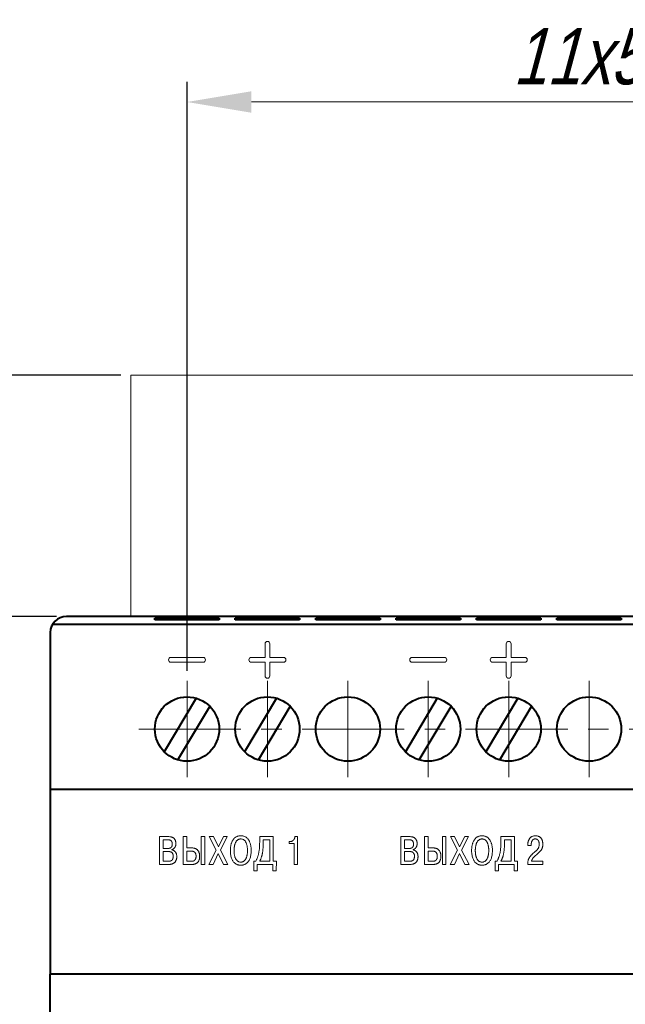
# Model space of a CAD drawing. Header units: millimetres. Extents: x 2146 to 2591, y 1129 to 1436.
# Tile 7 of 10: x 2211 to 2249, y 1342 to 1403. Entities that reach past the tile are written whole.
import ezdxf
from ezdxf.lldxf.tags import DXFTag

# ---------------------------------------------------------------- set-up
doc = ezdxf.new("R2010")
doc.units = ezdxf.units.MM
doc.linetypes.add('ACAD_ISO05W100', pattern=[33, 24, -3, 0, -3, 0, -3])
doc.linetypes.add('CENTER', pattern=[10.16, 6.35, -1.27, 1.27, -1.27])
for name, color, linetype, lineweight in [('help', 4, 'New Line1', 15), ('main', 5, 'Continuous', 40), ('size', 7, 'Continuous', 13), ('text', 7, 'Continuous', 18), ('ОСЕВЫЕ', 1, 'CENTER', 15)]:
    doc.layers.add(name, color=color, linetype=linetype, lineweight=lineweight)
doc.styles.add('K5_TEXTSTYLE', font='win_eskd.shx', dxfattribs={"width": 0.8, "oblique": 15, "height": 3.5})
tags = doc.linetypes.add('New Line1', pattern=[0.8, 0.5, -0.3]).pattern_tags.tags
tags[6:7] = [DXFTag(74, 4), DXFTag(75, 0), DXFTag(340, '0'), DXFTag(46, 1.0), DXFTag(50, 0.0), DXFTag(44, 0.0), DXFTag(45, 0.0)]
tags[4:5] = [DXFTag(74, 4), DXFTag(75, 0), DXFTag(340, '0'), DXFTag(46, 1.0), DXFTag(50, 0.0), DXFTag(44, 0.0), DXFTag(45, 0.0)]
doc.dimstyles.new('ISO-25', dxfattribs={"dimtxt": 3.5, "dimasz": 4, "dimexe": 1.25, "dimexo": 0.625, "dimgap": 1, "dimtad": 1, "dimdec": 1, "dimrnd": 0.5, "dimtxsty": 'K5_TEXTSTYLE', "dimcen": 0, "dimclrd": 256, "dimclrt": 256, "dimadec": 0, "dimazin": 2, "dimtfac": 1, "dimtdec": 1, "dimtmove": 0, "dimatfit": 1, "dimfxl": 1, "dimlwd": -1, "dimarcsym": 2})

# ---------------------------------------------------------------- blocks, each defined once
blk = doc.blocks.new('*D8')
at = {"layer": 'Defpoints', "color": 0}
for p in [(2214.158, 1365.702), (2191.158, 1275.702), (2214.158, 1275.702)]:
    blk.add_point(p, dxfattribs=at)
at = {"layer": 'size', "color": 0, "lineweight": -2}
for p, q in [((2213.533, 1365.702), (2189.908, 1365.702)), ((2213.533, 1275.702), (2189.908, 1275.702))]:
    blk.add_line(p, q, dxfattribs=at)
at = {"layer": 'size'}
blk.add_line((2191.158, 1361.702), (2191.158, 1279.702), dxfattribs=at)
for points in [[(2191.825, 1361.702), (2190.491, 1361.702), (2191.158, 1365.702)], [(2190.491, 1279.702), (2191.825, 1279.702), (2191.158, 1275.702)]]:
    blk.add_solid(points, dxfattribs=at)
at = {"layer": 'size', "linetype": 'ACAD_ISO05W100', "insert": (2188.307, 1320.702), "char_height": 3.5, "attachment_point": 5, "rotation": 90, "style": 'K5_TEXTSTYLE'}
blk.add_mtext('90', dxfattribs=at)
blk = doc.blocks.new('*D9')
at = {"layer": 'Defpoints', "color": 0}
for p in [(2191.158, 1380.702), (2218.158, 1380.702), (2214.158, 1365.702)]:
    blk.add_point(p, dxfattribs=at)
at = {"layer": 'size', "color": 0, "lineweight": -2}
for p, q in [((2217.533, 1380.702), (2189.908, 1380.702)), ((2213.533, 1365.702), (2189.908, 1365.702))]:
    blk.add_line(p, q, dxfattribs=at)
at = {"layer": 'size'}
blk.add_line((2191.158, 1369.702), (2191.158, 1376.702), dxfattribs=at)
for points in [[(2191.825, 1376.702), (2190.491, 1376.702), (2191.158, 1380.702)], [(2190.491, 1369.702), (2191.825, 1369.702), (2191.158, 1365.702)]]:
    blk.add_solid(points, dxfattribs=at)
at = {"layer": 'size', "linetype": 'ACAD_ISO05W100', "insert": (2188.335, 1373.202), "char_height": 3.5, "attachment_point": 5, "rotation": 90, "style": 'K5_TEXTSTYLE'}
blk.add_mtext('10...15', dxfattribs=at)
blk = doc.blocks.new('*D16')
at = {"layer": 'Defpoints', "color": 0}
for p in [(2221.658, 1397.702), (2221.658, 1361.702), (2276.658, 1361.702)]:
    blk.add_point(p, dxfattribs=at)
at = {"layer": 'size', "color": 0, "lineweight": -2}
for p, q in [((2221.658, 1362.327), (2221.658, 1398.952)), ((2276.658, 1362.327), (2276.658, 1398.952))]:
    blk.add_line(p, q, dxfattribs=at)
at = {"layer": 'size'}
blk.add_line((2272.658, 1397.702), (2225.658, 1397.702), dxfattribs=at)
for points in [[(2225.658, 1398.368), (2225.658, 1397.035), (2221.658, 1397.702)], [(2272.658, 1397.035), (2272.658, 1398.368), (2276.658, 1397.702)]]:
    blk.add_solid(points, dxfattribs=at)
at = {"layer": 'size', "linetype": 'ACAD_ISO05W100', "insert": (2249.158, 1400.524), "char_height": 3.5, "attachment_point": 5, "style": 'K5_TEXTSTYLE'}
blk.add_mtext('11х5=55', dxfattribs=at)
blk = doc.blocks.new('*D59')
at = {"layer": 'Defpoints', "color": 0}
for p in [(2203.158, 1365.702), (2214.158, 1365.702), (2219.558, 1329.702)]:
    blk.add_point(p, dxfattribs=at)
at = {"layer": 'size', "color": 0, "lineweight": -2}
for p, q in [((2213.533, 1365.702), (2201.908, 1365.702)), ((2218.933, 1329.702), (2201.908, 1329.702))]:
    blk.add_line(p, q, dxfattribs=at)
at = {"layer": 'size'}
blk.add_line((2203.158, 1333.702), (2203.158, 1361.702), dxfattribs=at)
for points in [[(2203.825, 1361.702), (2202.491, 1361.702), (2203.158, 1365.702)], [(2202.491, 1333.702), (2203.825, 1333.702), (2203.158, 1329.702)]]:
    blk.add_solid(points, dxfattribs=at)
at = {"layer": 'size', "linetype": 'ACAD_ISO05W100', "insert": (2200.234, 1347.702), "char_height": 3.5, "attachment_point": 5, "rotation": 90, "style": 'K5_TEXTSTYLE'}
blk.add_mtext('36', dxfattribs=at)

msp = doc.modelspace()

# ---------------------------------------------------------------- linework, layer by layer
at = {"layer": 'help', "ltscale": 5}
for p, q in [((2218.158, 1365.702), (2218.158, 1380.702)), ((2218.158, 1380.702), (2280.158, 1380.702))]:
    msp.add_line(p, q, dxfattribs=at)
at = {"layer": 'main'}
for p, q in [((2284.158, 1365.702), (2214.158, 1365.702)), ((2285.024, 1365.202), (2213.292, 1365.202)), ((2219.658, 1365.487), (2219.658, 1365.607)), ((2219.658, 1365.607), (2223.658, 1365.607)), ((2223.658, 1365.487), (2219.658, 1365.487)), ((2223.658, 1365.607), (2223.658, 1365.487)), ((2224.658, 1365.487), (2224.658, 1365.607)), ((2224.658, 1365.607), (2228.658, 1365.607)), ((2228.658, 1365.487), (2224.658, 1365.487)), ((2228.658, 1365.607), (2228.658, 1365.487)), ((2229.658, 1365.487), (2229.658, 1365.607)), ((2229.658, 1365.607), (2233.658, 1365.607)), ((2233.658, 1365.487), (2229.658, 1365.487)), ((2233.658, 1365.607), (2233.658, 1365.487)), ((2234.658, 1365.487), (2234.658, 1365.607)), ((2234.658, 1365.607), (2238.658, 1365.607)), ((2238.658, 1365.487), (2234.658, 1365.487)), ((2238.658, 1365.607), (2238.658, 1365.487)), ((2239.658, 1365.487), (2239.658, 1365.607)), ((2239.658, 1365.607), (2243.658, 1365.607)), ((2243.658, 1365.487), (2239.658, 1365.487)), ((2243.658, 1365.607), (2243.658, 1365.487)), ((2244.658, 1365.487), (2244.658, 1365.607)), ((2244.658, 1365.607), (2248.658, 1365.607)), ((2248.658, 1365.487), (2244.658, 1365.487)), ((2248.658, 1365.607), (2248.658, 1365.487)), ((2213.158, 1364.702), (2213.158, 1354.952)), ((2222.219, 1360.622), (2220.238, 1357.293)), ((2227.219, 1360.622), (2225.238, 1357.293)), ((2237.219, 1360.622), (2235.238, 1357.293)), ((2242.219, 1360.622), (2240.238, 1357.293)), ((2221.097, 1356.782), (2223.078, 1360.11)), ((2226.097, 1356.782), (2228.078, 1360.11)), ((2236.097, 1356.782), (2238.078, 1360.11)), ((2241.097, 1356.782), (2243.078, 1360.11)), ((2285.158, 1354.952), (2213.158, 1354.952)), ((2213.158, 1354.952), (2213.158, 1354.452)), ((2213.158, 1354.452), (2213.158, 1343.452)), ((2213.158, 1297.952), (2213.158, 1343.452)), ((2285.158, 1343.452), (2213.158, 1343.452))]:
    msp.add_line(p, q, dxfattribs=at)
for centre in [(2221.658, 1358.702), (2226.658, 1358.702), (2231.658, 1358.702), (2236.658, 1358.702), (2241.658, 1358.702), (2246.658, 1358.702)]:
    msp.add_circle(centre, 2, dxfattribs=at)
msp.add_arc((2214.158, 1364.702), 1, 90, 180, dxfattribs=at)
at = {"layer": 'text'}
for p, q in [((2226.508, 1364.007), (2226.508, 1363.157)), ((2226.808, 1363.157), (2226.808, 1364.007)), ((2241.508, 1364.007), (2241.508, 1363.157)), ((2241.808, 1363.157), (2241.808, 1364.007)), ((2222.658, 1363.157), (2220.658, 1363.157)), ((2220.658, 1362.857), (2222.658, 1362.857)), ((2226.508, 1363.157), (2225.658, 1363.157)), ((2225.658, 1362.857), (2226.508, 1362.857)), ((2226.508, 1362.857), (2226.508, 1362.007)), ((2227.658, 1363.157), (2226.808, 1363.157)), ((2226.808, 1362.857), (2227.658, 1362.857)), ((2226.808, 1362.007), (2226.808, 1362.857)), ((2237.658, 1363.157), (2235.658, 1363.157)), ((2235.658, 1362.857), (2237.658, 1362.857)), ((2241.508, 1363.157), (2240.658, 1363.157)), ((2240.658, 1362.857), (2241.508, 1362.857)), ((2241.508, 1362.857), (2241.508, 1362.007)), ((2242.658, 1363.157), (2241.808, 1363.157)), ((2241.808, 1362.857), (2242.658, 1362.857)), ((2241.808, 1362.007), (2241.808, 1362.857))]:
    msp.add_line(p, q, dxfattribs=at)
at = {"layer": 'text', "linetype": 'Continuous', "lineweight": 15}
for p, q in [((2220.526, 1352.011), (2219.953, 1352.011)), ((2219.953, 1352.011), (2219.953, 1350.282)), ((2220.173, 1351.815), (2220.173, 1351.277)), ((2220.487, 1351.815), (2220.173, 1351.815)), ((2220.581, 1352.008), (2220.526, 1352.011)), ((2221.642, 1352.011), (2221.422, 1352.011)), ((2221.422, 1352.011), (2221.422, 1350.282)), ((2221.642, 1351.307), (2221.642, 1352.011)), ((2222.756, 1352.011), (2222.536, 1352.011)), ((2222.536, 1352.011), (2222.536, 1350.282)), ((2222.756, 1350.282), (2222.756, 1352.011)), ((2223.037, 1352.011), (2223.474, 1351.166)), ((2223.296, 1352.011), (2223.037, 1352.011)), ((2223.608, 1351.371), (2223.296, 1352.011)), ((2223.924, 1352.011), (2223.608, 1351.371)), ((2223.731, 1351.171), (2224.163, 1352.011)), ((2224.163, 1352.011), (2223.924, 1352.011)), ((2227.022, 1352.011), (2226.175, 1352.011)), ((2226.175, 1352.011), (2226.175, 1351.655)), ((2226.395, 1351.601), (2226.394, 1351.493)), ((2226.395, 1351.815), (2226.395, 1351.601)), ((2226.802, 1351.815), (2226.395, 1351.815)), ((2226.802, 1350.477), (2226.802, 1351.815)), ((2227.022, 1350.477), (2227.022, 1352.011)), ((2228.077, 1351.702), (2228.015, 1351.702)), ((2228.015, 1351.702), (2228.015, 1351.581)), ((2228.015, 1351.581), (2228.316, 1351.581)), ((2228.106, 1351.703), (2228.077, 1351.702)), ((2228.316, 1351.581), (2228.316, 1350.282)), ((2228.536, 1352.011), (2228.368, 1352.011)), ((2228.536, 1350.282), (2228.536, 1352.011)), ((2235.526, 1352.011), (2234.953, 1352.011)), ((2234.953, 1352.011), (2234.953, 1350.282)), ((2235.173, 1351.815), (2235.173, 1351.277)), ((2235.487, 1351.815), (2235.173, 1351.815)), ((2235.581, 1352.008), (2235.526, 1352.011)), ((2236.642, 1352.011), (2236.422, 1352.011)), ((2236.422, 1352.011), (2236.422, 1350.282)), ((2236.642, 1351.307), (2236.642, 1352.011)), ((2237.756, 1352.011), (2237.536, 1352.011)), ((2237.536, 1352.011), (2237.536, 1350.282)), ((2237.756, 1350.282), (2237.756, 1352.011)), ((2238.037, 1352.011), (2238.474, 1351.166)), ((2238.296, 1352.011), (2238.037, 1352.011)), ((2238.608, 1351.371), (2238.296, 1352.011)), ((2238.924, 1352.011), (2238.608, 1351.371)), ((2238.731, 1351.171), (2239.163, 1352.011)), ((2239.163, 1352.011), (2238.924, 1352.011)), ((2242.022, 1352.011), (2241.175, 1352.011)), ((2241.175, 1352.011), (2241.175, 1351.655)), ((2241.395, 1351.601), (2241.394, 1351.493)), ((2241.802, 1351.815), (2241.395, 1351.815)), ((2241.395, 1351.815), (2241.395, 1351.601)), ((2241.802, 1350.477), (2241.802, 1351.815)), ((2242.022, 1350.477), (2242.022, 1352.011)), ((2220.173, 1351.277), (2220.479, 1351.277)), ((2220.173, 1351.082), (2220.173, 1350.477)), ((2220.492, 1351.082), (2220.173, 1351.082)), ((2220.479, 1351.277), (2220.513, 1351.278)), ((2220.709, 1351.191), (2220.709, 1351.203)), ((2220.733, 1351.186), (2220.709, 1351.191)), ((2221.976, 1351.307), (2221.642, 1351.307)), ((2221.642, 1351.112), (2221.642, 1350.477)), ((2221.931, 1351.112), (2221.642, 1351.112)), ((2222.029, 1351.304), (2221.976, 1351.307)), ((2223.474, 1351.166), (2223.015, 1350.282)), ((2223.279, 1350.282), (2223.605, 1350.961)), ((2223.605, 1350.961), (2223.929, 1350.282)), ((2224.193, 1350.282), (2223.731, 1351.171)), ((2224.355, 1351.237), (2224.353, 1351.146)), ((2224.583, 1351.146), (2224.584, 1351.093)), ((2235.173, 1351.277), (2235.479, 1351.277)), ((2235.492, 1351.082), (2235.173, 1351.082)), ((2235.173, 1351.082), (2235.173, 1350.477)), ((2235.479, 1351.277), (2235.513, 1351.278)), ((2235.709, 1351.191), (2235.709, 1351.203)), ((2235.733, 1351.186), (2235.709, 1351.191)), ((2236.976, 1351.307), (2236.642, 1351.307)), ((2236.642, 1351.112), (2236.642, 1350.477)), ((2236.931, 1351.112), (2236.642, 1351.112)), ((2237.029, 1351.304), (2236.976, 1351.307)), ((2238.474, 1351.166), (2238.015, 1350.282)), ((2238.279, 1350.282), (2238.605, 1350.961)), ((2238.605, 1350.961), (2238.929, 1350.282)), ((2239.193, 1350.282), (2238.731, 1351.171)), ((2239.355, 1351.237), (2239.353, 1351.146)), ((2239.583, 1351.146), (2239.583, 1351.093)), ((2242.848, 1351.551), (2242.847, 1351.512)), ((2242.847, 1351.512), (2242.847, 1351.46)), ((2242.847, 1351.46), (2243.062, 1351.46)), ((2243.062, 1351.46), (2243.062, 1351.534)), ((2220.173, 1350.477), (2220.492, 1350.477)), ((2220.492, 1350.477), (2220.517, 1350.477)), ((2221.642, 1350.477), (2221.948, 1350.477)), ((2221.948, 1350.477), (2221.963, 1350.477)), ((2225.931, 1350.477), (2225.807, 1350.477)), ((2225.807, 1350.477), (2225.822, 1349.891)), ((2225.959, 1350.531), (2225.931, 1350.477)), ((2226.175, 1350.477), (2226.802, 1350.477)), ((2227.212, 1350.477), (2227.022, 1350.477)), ((2227.197, 1349.891), (2227.212, 1350.477)), ((2235.173, 1350.477), (2235.492, 1350.477)), ((2235.492, 1350.477), (2235.517, 1350.477)), ((2236.642, 1350.477), (2236.948, 1350.477)), ((2236.948, 1350.477), (2236.963, 1350.477)), ((2240.931, 1350.477), (2240.807, 1350.477)), ((2240.807, 1350.477), (2240.822, 1349.891)), ((2240.959, 1350.531), (2240.931, 1350.477)), ((2241.175, 1350.477), (2241.802, 1350.477)), ((2242.212, 1350.477), (2242.022, 1350.477)), ((2242.197, 1349.891), (2242.212, 1350.477)), ((2242.843, 1350.341), (2242.842, 1350.282)), ((2243.773, 1350.477), (2243.079, 1350.477)), ((2243.773, 1350.282), (2243.773, 1350.477)), ((2219.953, 1350.282), (2220.507, 1350.282)), ((2221.422, 1350.282), (2221.976, 1350.282)), ((2222.536, 1350.282), (2222.756, 1350.282)), ((2223.015, 1350.282), (2223.279, 1350.282)), ((2223.929, 1350.282), (2224.193, 1350.282)), ((2225.822, 1349.891), (2226.02, 1349.891)), ((2226.02, 1349.891), (2226.02, 1350.282)), ((2226.02, 1350.282), (2227, 1350.282)), ((2227, 1350.282), (2227, 1349.891)), ((2227, 1349.891), (2227.197, 1349.891)), ((2228.316, 1350.282), (2228.536, 1350.282)), ((2234.953, 1350.282), (2235.507, 1350.282)), ((2236.422, 1350.282), (2236.976, 1350.282)), ((2237.536, 1350.282), (2237.756, 1350.282)), ((2238.015, 1350.282), (2238.279, 1350.282)), ((2238.929, 1350.282), (2239.193, 1350.282)), ((2240.822, 1349.891), (2241.02, 1349.891)), ((2241.02, 1349.891), (2241.02, 1350.282)), ((2241.02, 1350.282), (2242, 1350.282)), ((2242, 1350.282), (2242, 1349.891)), ((2242, 1349.891), (2242.197, 1349.891)), ((2242.842, 1350.282), (2243.773, 1350.282))]:
    msp.add_line(p, q, dxfattribs=at)
at = {"layer": 'text'}
for centre, start, end in [((2226.658, 1364.007), 0, 180), ((2241.658, 1364.007), 0, 180), ((2220.658, 1363.007), 90, 270), ((2222.658, 1363.007), 270, 90), ((2225.658, 1363.007), 90, 270), ((2227.658, 1363.007), 270, 90), ((2235.658, 1363.007), 90, 270), ((2237.658, 1363.007), 270, 90), ((2240.658, 1363.007), 90, 270), ((2242.658, 1363.007), 270, 90), ((2226.658, 1362.007), 180, 0), ((2241.658, 1362.007), 180, 0)]:
    msp.add_arc(centre, 0.15, start, end, dxfattribs=at)
at = {"layer": 'text', "linetype": 'Continuous', "lineweight": 15}
for points, knots in [([(2220.513, 1351.278), (2220.523, 1351.279), (2220.543, 1351.281), (2220.571, 1351.286), (2220.597, 1351.294), (2220.621, 1351.304), (2220.643, 1351.316), (2220.662, 1351.33), (2220.679, 1351.347), (2220.694, 1351.365), (2220.707, 1351.385), (2220.718, 1351.407), (2220.726, 1351.431), (2220.733, 1351.457), (2220.738, 1351.485), (2220.741, 1351.515), (2220.741, 1351.543), (2220.741, 1351.569), (2220.739, 1351.592), (2220.737, 1351.615), (2220.732, 1351.638), (2220.726, 1351.661), (2220.718, 1351.684), (2220.708, 1351.705), (2220.696, 1351.726), (2220.681, 1351.745), (2220.663, 1351.762), (2220.642, 1351.777), (2220.618, 1351.791), (2220.59, 1351.801), (2220.559, 1351.809), (2220.524, 1351.814), (2220.5, 1351.815), (2220.487, 1351.815)], [0, 0, 0, 0, 0.0307883, 0.059716, 0.0866693, 0.11237, 0.1369049, 0.160748, 0.1842277, 0.2076585, 0.2314881, 0.2560858, 0.2816743, 0.3084269, 0.33672, 0.3665517, 0.3981645, 0.4206681, 0.4437169, 0.4670853, 0.4907971, 0.5143733, 0.5381591, 0.5617802, 0.5857053, 0.6096939, 0.6344442, 0.6601848, 0.6875363, 0.7166356, 0.7485796, 0.783638, 0.8224797, 0.8224797, 0.8224797, 0.8224797]), ([(2220.709, 1351.203), (2220.719, 1351.206), (2220.739, 1351.211), (2220.768, 1351.223), (2220.795, 1351.237), (2220.819, 1351.254), (2220.843, 1351.272), (2220.864, 1351.293), (2220.883, 1351.315), (2220.9, 1351.339), (2220.915, 1351.364), (2220.929, 1351.39), (2220.94, 1351.418), (2220.949, 1351.447), (2220.957, 1351.477), (2220.962, 1351.508), (2220.965, 1351.539), (2220.966, 1351.576), (2220.965, 1351.618), (2220.96, 1351.664), (2220.952, 1351.707), (2220.94, 1351.749), (2220.925, 1351.788), (2220.906, 1351.824), (2220.884, 1351.858), (2220.859, 1351.888), (2220.83, 1351.916), (2220.797, 1351.94), (2220.761, 1351.962), (2220.721, 1351.979), (2220.677, 1351.993), (2220.63, 1352.003), (2220.598, 1352.007), (2220.581, 1352.008)], [0, 0, 0, 0, 0.031608, 0.062324, 0.092472, 0.122121, 0.151591, 0.180799, 0.210074, 0.239461, 0.268909, 0.298783, 0.328868, 0.359292, 0.389997, 0.421134, 0.452498, 0.484414, 0.531937, 0.57791, 0.622078, 0.665031, 0.706536, 0.747235, 0.787258, 0.827231, 0.866914, 0.907634, 0.949311, 0.992738, 1.038088, 1.085966, 1.136845, 1.136845, 1.136845, 1.136845]), ([(2224.353, 1351.146), (2224.354, 1351.093), (2224.356, 1350.994), (2224.374, 1350.853), (2224.401, 1350.732), (2224.436, 1350.626), (2224.479, 1350.537), (2224.528, 1350.462), (2224.58, 1350.4), (2224.635, 1350.351), (2224.692, 1350.312), (2224.748, 1350.282), (2224.802, 1350.261), (2224.853, 1350.246), (2224.9, 1350.237), (2224.94, 1350.232), (2224.973, 1350.23), (2225, 1350.23), (2225.027, 1350.23), (2225.06, 1350.232), (2225.101, 1350.237), (2225.147, 1350.246), (2225.198, 1350.26), (2225.252, 1350.282), (2225.309, 1350.312), (2225.365, 1350.351), (2225.42, 1350.4), (2225.473, 1350.462), (2225.521, 1350.537), (2225.564, 1350.626), (2225.6, 1350.731), (2225.627, 1350.853), (2225.644, 1350.994), (2225.648, 1351.124), (2225.646, 1351.236), (2225.639, 1351.325), (2225.628, 1351.412), (2225.612, 1351.495), (2225.591, 1351.575), (2225.565, 1351.65), (2225.534, 1351.722), (2225.497, 1351.788), (2225.455, 1351.848), (2225.408, 1351.902), (2225.355, 1351.949), (2225.296, 1351.99), (2225.23, 1352.022), (2225.159, 1352.045), (2225.082, 1352.059), (2225, 1352.064), (2224.919, 1352.059), (2224.841, 1352.045), (2224.77, 1352.021), (2224.705, 1351.99), (2224.646, 1351.949), (2224.592, 1351.902), (2224.545, 1351.848), (2224.503, 1351.788), (2224.467, 1351.722), (2224.435, 1351.65), (2224.41, 1351.575), (2224.388, 1351.495), (2224.373, 1351.412), (2224.361, 1351.325), (2224.357, 1351.267), (2224.355, 1351.237)], [0, 0, 0, 0, 0.158821, 0.299005, 0.422971, 0.532895, 0.631382, 0.719695, 0.800122, 0.873701, 0.942076, 1.005282, 1.063777, 1.116825, 1.164423, 1.20533, 1.238596, 1.262798, 1.2873, 1.320566, 1.361572, 1.409072, 1.462409, 1.520717, 1.583924, 1.652134, 1.725862, 1.806289, 1.894602, 1.993002, 2.102991, 2.226913, 2.367097, 2.52591, 2.616635, 2.705794, 2.792831, 2.87779, 2.96021, 3.040189, 3.11761, 3.192904, 3.265889, 3.337526, 3.408297, 3.4793, 3.551169, 3.62561, 3.70365, 3.7869, 3.869851, 3.947891, 4.022142, 4.09419, 4.165028, 4.235799, 4.307435, 4.380593, 4.45579, 4.533251, 4.613197, 4.695669, 4.780608, 4.867658, 4.956818, 4.956818, 4.956818, 4.956818]), ([(2224.584, 1351.093), (2224.584, 1351.074), (2224.586, 1351.036), (2224.591, 1350.977), (2224.598, 1350.917), (2224.608, 1350.857), (2224.621, 1350.797), (2224.638, 1350.739), (2224.658, 1350.683), (2224.683, 1350.63), (2224.712, 1350.581), (2224.746, 1350.536), (2224.785, 1350.498), (2224.83, 1350.466), (2224.881, 1350.443), (2224.939, 1350.428), (2225, 1350.424), (2225.062, 1350.428), (2225.119, 1350.443), (2225.17, 1350.466), (2225.215, 1350.498), (2225.255, 1350.536), (2225.288, 1350.581), (2225.318, 1350.63), (2225.342, 1350.683), (2225.363, 1350.739), (2225.379, 1350.797), (2225.392, 1350.857), (2225.402, 1350.917), (2225.41, 1350.977), (2225.414, 1351.036), (2225.417, 1351.092), (2225.418, 1351.148), (2225.417, 1351.205), (2225.414, 1351.264), (2225.408, 1351.325), (2225.4, 1351.386), (2225.39, 1351.447), (2225.375, 1351.506), (2225.358, 1351.564), (2225.337, 1351.62), (2225.312, 1351.671), (2225.282, 1351.719), (2225.248, 1351.761), (2225.209, 1351.798), (2225.165, 1351.828), (2225.115, 1351.851), (2225.059, 1351.864), (2225, 1351.869), (2224.941, 1351.864), (2224.885, 1351.851), (2224.836, 1351.828), (2224.791, 1351.798), (2224.752, 1351.761), (2224.718, 1351.719), (2224.689, 1351.671), (2224.663, 1351.62), (2224.643, 1351.564), (2224.625, 1351.507), (2224.611, 1351.447), (2224.6, 1351.386), (2224.592, 1351.325), (2224.586, 1351.264), (2224.583, 1351.205), (2224.583, 1351.165), (2224.583, 1351.146)], [0, 0, 0, 0, 0.056465, 0.11546, 0.175803, 0.237059, 0.298396, 0.35926, 0.418954, 0.47756, 0.534515, 0.590042, 0.644354, 0.698727, 0.754161, 0.812517, 0.875416, 0.938614, 0.99697, 1.052495, 1.106704, 1.161088, 1.216554, 1.273508, 1.33203, 1.391827, 1.452664, 1.514023, 1.575245, 1.6356, 1.694588, 1.751052, 1.804457, 1.862064, 1.921944, 1.982984, 2.045015, 2.106784, 2.168367, 2.228883, 2.288086, 2.345421, 2.401167, 2.455281, 2.508488, 2.561213, 2.615098, 2.671415, 2.732213, 2.792712, 2.849029, 2.902823, 2.955714, 3.008774, 3.062889, 3.118634, 3.176102, 3.235233, 3.295778, 3.357338, 3.419143, 3.481161, 3.542209, 3.60209, 3.6597, 3.6597, 3.6597, 3.6597]), ([(2226.175, 1351.655), (2226.175, 1351.622), (2226.175, 1351.556), (2226.171, 1351.461), (2226.167, 1351.369), (2226.159, 1351.282), (2226.15, 1351.198), (2226.139, 1351.119), (2226.127, 1351.042), (2226.112, 1350.969), (2226.095, 1350.899), (2226.077, 1350.832), (2226.057, 1350.767), (2226.035, 1350.705), (2226.012, 1350.645), (2225.986, 1350.588), (2225.968, 1350.55), (2225.959, 1350.531)], [0, 0, 0, 0, 0.100204, 0.195754, 0.287291, 0.374688, 0.458572, 0.538929, 0.616213, 0.69058, 0.762499, 0.832049, 0.899579, 0.965239, 1.029547, 1.092642, 1.154815, 1.154815, 1.154815, 1.154815]), ([(2228.368, 1352.011), (2228.367, 1352), (2228.365, 1351.979), (2228.358, 1351.949), (2228.35, 1351.92), (2228.339, 1351.891), (2228.327, 1351.864), (2228.312, 1351.839), (2228.296, 1351.815), (2228.277, 1351.793), (2228.258, 1351.773), (2228.236, 1351.755), (2228.213, 1351.739), (2228.188, 1351.726), (2228.162, 1351.715), (2228.135, 1351.708), (2228.116, 1351.705), (2228.106, 1351.703)], [0, 0, 0, 0, 0.0314306, 0.0624765, 0.093053, 0.1231794, 0.1529325, 0.1823163, 0.2112765, 0.2398159, 0.2681016, 0.2960909, 0.3238823, 0.3517529, 0.379738, 0.4081032, 0.4369059, 0.4369059, 0.4369059, 0.4369059]), ([(2235.513, 1351.278), (2235.523, 1351.279), (2235.543, 1351.281), (2235.571, 1351.286), (2235.597, 1351.294), (2235.621, 1351.304), (2235.643, 1351.316), (2235.662, 1351.33), (2235.679, 1351.347), (2235.694, 1351.365), (2235.707, 1351.385), (2235.718, 1351.407), (2235.726, 1351.431), (2235.733, 1351.457), (2235.738, 1351.485), (2235.741, 1351.515), (2235.741, 1351.543), (2235.741, 1351.569), (2235.739, 1351.592), (2235.737, 1351.615), (2235.732, 1351.638), (2235.726, 1351.661), (2235.718, 1351.684), (2235.708, 1351.705), (2235.696, 1351.726), (2235.681, 1351.745), (2235.663, 1351.762), (2235.642, 1351.777), (2235.618, 1351.791), (2235.59, 1351.801), (2235.559, 1351.809), (2235.524, 1351.814), (2235.5, 1351.815), (2235.487, 1351.815)], [0, 0, 0, 0, 0.0307883, 0.059716, 0.0866693, 0.11237, 0.1369049, 0.160748, 0.1842277, 0.2076585, 0.2314881, 0.2560858, 0.2816743, 0.3084269, 0.33672, 0.3665517, 0.3981645, 0.4206681, 0.4437169, 0.4670853, 0.4907971, 0.5143733, 0.5381591, 0.5617802, 0.5857053, 0.6096939, 0.6344442, 0.6601848, 0.6875363, 0.7166356, 0.7485796, 0.783638, 0.8224797, 0.8224797, 0.8224797, 0.8224797]), ([(2235.709, 1351.203), (2235.719, 1351.206), (2235.739, 1351.211), (2235.768, 1351.223), (2235.795, 1351.237), (2235.819, 1351.254), (2235.843, 1351.272), (2235.864, 1351.293), (2235.883, 1351.315), (2235.9, 1351.339), (2235.915, 1351.364), (2235.929, 1351.39), (2235.94, 1351.418), (2235.949, 1351.447), (2235.957, 1351.477), (2235.962, 1351.508), (2235.965, 1351.539), (2235.966, 1351.576), (2235.965, 1351.618), (2235.96, 1351.664), (2235.952, 1351.707), (2235.94, 1351.749), (2235.925, 1351.788), (2235.906, 1351.824), (2235.884, 1351.858), (2235.859, 1351.888), (2235.83, 1351.916), (2235.797, 1351.94), (2235.761, 1351.962), (2235.721, 1351.979), (2235.677, 1351.993), (2235.63, 1352.003), (2235.598, 1352.007), (2235.581, 1352.008)], [0, 0, 0, 0, 0.031608, 0.062324, 0.092472, 0.122121, 0.151591, 0.180799, 0.210074, 0.239461, 0.268909, 0.298783, 0.328868, 0.359292, 0.389997, 0.421134, 0.452498, 0.484414, 0.531937, 0.57791, 0.622078, 0.665031, 0.706536, 0.747235, 0.787258, 0.827231, 0.866914, 0.907634, 0.949311, 0.992738, 1.038088, 1.085966, 1.136845, 1.136845, 1.136845, 1.136845]), ([(2239.353, 1351.146), (2239.354, 1351.093), (2239.356, 1350.994), (2239.374, 1350.853), (2239.401, 1350.732), (2239.436, 1350.626), (2239.479, 1350.537), (2239.527, 1350.462), (2239.58, 1350.4), (2239.635, 1350.351), (2239.691, 1350.312), (2239.748, 1350.282), (2239.802, 1350.26), (2239.853, 1350.246), (2239.899, 1350.237), (2239.94, 1350.232), (2239.973, 1350.23), (2240, 1350.23), (2240.027, 1350.23), (2240.06, 1350.232), (2240.1, 1350.237), (2240.147, 1350.246), (2240.198, 1350.261), (2240.252, 1350.282), (2240.308, 1350.312), (2240.365, 1350.351), (2240.42, 1350.4), (2240.472, 1350.462), (2240.521, 1350.537), (2240.564, 1350.626), (2240.599, 1350.732), (2240.627, 1350.853), (2240.643, 1350.994), (2240.648, 1351.124), (2240.646, 1351.236), (2240.639, 1351.325), (2240.627, 1351.412), (2240.612, 1351.495), (2240.59, 1351.575), (2240.565, 1351.65), (2240.533, 1351.722), (2240.497, 1351.788), (2240.455, 1351.848), (2240.408, 1351.902), (2240.354, 1351.949), (2240.295, 1351.99), (2240.23, 1352.021), (2240.159, 1352.045), (2240.081, 1352.059), (2240, 1352.064), (2239.918, 1352.059), (2239.841, 1352.045), (2239.77, 1352.022), (2239.704, 1351.99), (2239.645, 1351.949), (2239.592, 1351.902), (2239.545, 1351.848), (2239.503, 1351.788), (2239.467, 1351.722), (2239.435, 1351.65), (2239.41, 1351.575), (2239.388, 1351.495), (2239.373, 1351.412), (2239.361, 1351.325), (2239.357, 1351.267), (2239.355, 1351.237)], [0, 0, 0, 0, 0.158821, 0.299005, 0.422971, 0.532863, 0.631219, 0.719533, 0.79996, 0.873688, 0.941898, 1.005104, 1.063413, 1.11675, 1.16425, 1.205256, 1.238522, 1.263024, 1.287226, 1.320492, 1.361399, 1.408996, 1.462045, 1.520539, 1.583746, 1.652121, 1.7257, 1.806127, 1.89444, 1.992926, 2.102851, 2.226817, 2.367001, 2.525822, 2.616551, 2.70571, 2.79276, 2.8777, 2.960171, 3.040117, 3.117579, 3.192776, 3.265933, 3.337569, 3.408341, 3.479179, 3.551227, 3.625478, 3.703518, 3.786468, 3.869719, 3.947759, 4.022199, 4.094068, 4.165072, 4.235768, 4.307404, 4.38039, 4.455587, 4.533008, 4.612954, 4.695425, 4.780365, 4.867415, 4.956575, 4.956575, 4.956575, 4.956575]), ([(2239.583, 1351.093), (2239.584, 1351.074), (2239.586, 1351.036), (2239.59, 1350.977), (2239.598, 1350.917), (2239.608, 1350.857), (2239.621, 1350.797), (2239.637, 1350.739), (2239.658, 1350.683), (2239.682, 1350.63), (2239.711, 1350.581), (2239.745, 1350.536), (2239.785, 1350.498), (2239.83, 1350.466), (2239.881, 1350.443), (2239.938, 1350.428), (2240, 1350.424), (2240.061, 1350.428), (2240.119, 1350.443), (2240.17, 1350.467), (2240.215, 1350.498), (2240.254, 1350.536), (2240.288, 1350.581), (2240.317, 1350.63), (2240.342, 1350.683), (2240.362, 1350.739), (2240.379, 1350.797), (2240.392, 1350.857), (2240.402, 1350.917), (2240.409, 1350.977), (2240.414, 1351.036), (2240.417, 1351.092), (2240.418, 1351.148), (2240.416, 1351.205), (2240.414, 1351.264), (2240.408, 1351.325), (2240.4, 1351.386), (2240.389, 1351.447), (2240.375, 1351.507), (2240.357, 1351.564), (2240.337, 1351.62), (2240.311, 1351.671), (2240.282, 1351.719), (2240.248, 1351.761), (2240.209, 1351.798), (2240.164, 1351.828), (2240.115, 1351.851), (2240.059, 1351.864), (2240, 1351.869), (2239.941, 1351.864), (2239.885, 1351.85), (2239.835, 1351.828), (2239.791, 1351.798), (2239.752, 1351.761), (2239.718, 1351.719), (2239.688, 1351.671), (2239.663, 1351.62), (2239.642, 1351.564), (2239.625, 1351.506), (2239.61, 1351.447), (2239.6, 1351.386), (2239.592, 1351.325), (2239.586, 1351.264), (2239.583, 1351.205), (2239.583, 1351.165), (2239.583, 1351.146)], [0, 0, 0, 0, 0.056465, 0.115452, 0.175807, 0.23703, 0.298388, 0.359225, 0.419023, 0.477544, 0.534499, 0.589964, 0.644421, 0.698629, 0.754154, 0.81251, 0.875708, 0.938608, 0.996963, 1.052307, 1.10668, 1.160992, 1.216519, 1.273474, 1.332079, 1.391773, 1.452638, 1.513975, 1.57523, 1.635574, 1.694569, 1.751034, 1.804441, 1.862052, 1.921932, 1.98298, 2.044998, 2.106803, 2.168364, 2.228909, 2.28804, 2.345463, 2.401208, 2.455323, 2.508383, 2.561274, 2.615068, 2.671385, 2.731884, 2.792682, 2.848999, 2.902976, 2.955701, 3.008907, 3.063022, 3.118767, 3.176102, 3.235305, 3.295821, 3.357404, 3.419173, 3.481204, 3.542244, 3.602124, 3.659731, 3.659731, 3.659731, 3.659731]), ([(2241.175, 1351.655), (2241.175, 1351.622), (2241.174, 1351.556), (2241.171, 1351.461), (2241.166, 1351.369), (2241.159, 1351.282), (2241.15, 1351.198), (2241.139, 1351.119), (2241.126, 1351.042), (2241.112, 1350.969), (2241.095, 1350.899), (2241.077, 1350.832), (2241.057, 1350.768), (2241.035, 1350.705), (2241.011, 1350.646), (2240.986, 1350.588), (2240.968, 1350.55), (2240.959, 1350.531)], [0, 0, 0, 0, 0.100206, 0.195756, 0.287304, 0.374685, 0.458591, 0.538934, 0.616218, 0.690566, 0.762507, 0.832058, 0.899617, 0.96521, 1.029592, 1.092606, 1.154779, 1.154779, 1.154779, 1.154779]), ([(2243.062, 1351.534), (2243.062, 1351.544), (2243.062, 1351.565), (2243.065, 1351.596), (2243.069, 1351.626), (2243.076, 1351.656), (2243.084, 1351.684), (2243.094, 1351.712), (2243.106, 1351.738), (2243.12, 1351.763), (2243.136, 1351.785), (2243.155, 1351.806), (2243.175, 1351.824), (2243.198, 1351.839), (2243.223, 1351.851), (2243.25, 1351.861), (2243.28, 1351.866), (2243.314, 1351.868), (2243.349, 1351.866), (2243.385, 1351.858), (2243.416, 1351.845), (2243.443, 1351.829), (2243.466, 1351.809), (2243.486, 1351.786), (2243.503, 1351.762), (2243.517, 1351.735), (2243.528, 1351.708), (2243.537, 1351.68), (2243.544, 1351.653), (2243.549, 1351.626), (2243.552, 1351.601), (2243.554, 1351.577), (2243.555, 1351.556), (2243.556, 1351.524), (2243.554, 1351.482), (2243.548, 1351.43), (2243.537, 1351.383), (2243.522, 1351.339), (2243.503, 1351.299), (2243.481, 1351.261), (2243.456, 1351.226), (2243.428, 1351.193), (2243.397, 1351.16), (2243.364, 1351.129), (2243.328, 1351.097), (2243.29, 1351.065), (2243.251, 1351.031), (2243.21, 1350.996), (2243.168, 1350.959), (2243.128, 1350.922), (2243.092, 1350.886), (2243.059, 1350.853), (2243.029, 1350.821), (2243.001, 1350.789), (2242.976, 1350.757), (2242.953, 1350.724), (2242.932, 1350.691), (2242.913, 1350.656), (2242.896, 1350.619), (2242.882, 1350.58), (2242.87, 1350.539), (2242.86, 1350.494), (2242.852, 1350.447), (2242.846, 1350.395), (2242.844, 1350.36), (2242.843, 1350.341)], [0, 0, 0, 0, 0.030908, 0.061826, 0.092458, 0.122917, 0.152642, 0.182066, 0.210877, 0.239281, 0.266867, 0.294198, 0.321272, 0.348647, 0.376195, 0.404782, 0.434711, 0.466574, 0.505874, 0.541657, 0.574766, 0.606253, 0.636678, 0.666566, 0.696299, 0.726005, 0.755475, 0.784696, 0.813121, 0.8405, 0.866424, 0.890317, 0.911745, 0.929949, 0.986201, 1.037923, 1.086171, 1.131709, 1.17578, 1.21881, 1.261903, 1.30527, 1.350046, 1.396019, 1.443745, 1.493097, 1.544803, 1.598547, 1.654786, 1.713446, 1.761887, 1.807638, 1.851575, 1.893606, 1.93468, 1.974553, 2.014038, 2.053362, 2.093683, 2.134812, 2.177876, 2.223074, 2.271226, 2.322632, 2.377949, 2.377949, 2.377949, 2.377949]), ([(2243.079, 1350.477), (2243.081, 1350.487), (2243.085, 1350.507), (2243.094, 1350.536), (2243.104, 1350.564), (2243.116, 1350.591), (2243.129, 1350.617), (2243.144, 1350.641), (2243.16, 1350.665), (2243.177, 1350.688), (2243.195, 1350.711), (2243.215, 1350.732), (2243.235, 1350.754), (2243.256, 1350.774), (2243.278, 1350.795), (2243.301, 1350.815), (2243.324, 1350.835), (2243.361, 1350.865), (2243.408, 1350.904), (2243.463, 1350.952), (2243.513, 1350.996), (2243.558, 1351.038), (2243.598, 1351.078), (2243.633, 1351.116), (2243.664, 1351.153), (2243.691, 1351.19), (2243.713, 1351.228), (2243.732, 1351.266), (2243.747, 1351.305), (2243.759, 1351.346), (2243.768, 1351.39), (2243.774, 1351.436), (2243.777, 1351.486), (2243.778, 1351.53), (2243.777, 1351.568), (2243.776, 1351.601), (2243.772, 1351.638), (2243.767, 1351.678), (2243.758, 1351.72), (2243.746, 1351.764), (2243.73, 1351.808), (2243.71, 1351.851), (2243.684, 1351.893), (2243.653, 1351.933), (2243.616, 1351.969), (2243.571, 1352.001), (2243.52, 1352.027), (2243.46, 1352.047), (2243.392, 1352.06), (2243.32, 1352.064), (2243.25, 1352.06), (2243.185, 1352.049), (2243.128, 1352.03), (2243.077, 1352.006), (2243.033, 1351.977), (2242.994, 1351.942), (2242.961, 1351.904), (2242.933, 1351.863), (2242.909, 1351.82), (2242.891, 1351.775), (2242.876, 1351.729), (2242.864, 1351.683), (2242.856, 1351.638), (2242.85, 1351.594), (2242.849, 1351.565), (2242.848, 1351.551)], [0, 0, 0, 0, 0.030859, 0.061203, 0.090815, 0.120138, 0.148806, 0.177636, 0.206258, 0.235139, 0.263782, 0.292964, 0.322247, 0.352018, 0.38188, 0.412333, 0.442963, 0.474268, 0.553767, 0.626666, 0.693252, 0.754524, 0.810457, 0.862402, 0.91057, 0.955942, 0.999005, 1.041044, 1.082829, 1.125453, 1.16952, 1.216207, 1.265924, 1.319937, 1.347643, 1.380682, 1.417847, 1.458563, 1.501768, 1.547182, 1.594001, 1.642095, 1.691164, 1.741297, 1.793067, 1.847076, 1.904456, 1.966532, 2.034805, 2.110838, 2.181857, 2.24647, 2.306115, 2.361757, 2.414925, 2.466148, 2.516326, 2.565614, 2.61488, 2.663504, 2.711824, 2.759045, 2.805314, 2.849744, 2.892157, 2.892157, 2.892157, 2.892157]), ([(2220.517, 1350.477), (2220.525, 1350.478), (2220.543, 1350.478), (2220.569, 1350.481), (2220.595, 1350.485), (2220.621, 1350.491), (2220.647, 1350.5), (2220.671, 1350.511), (2220.694, 1350.525), (2220.717, 1350.542), (2220.737, 1350.564), (2220.755, 1350.589), (2220.77, 1350.618), (2220.782, 1350.652), (2220.791, 1350.691), (2220.797, 1350.735), (2220.798, 1350.779), (2220.797, 1350.821), (2220.794, 1350.856), (2220.789, 1350.889), (2220.78, 1350.919), (2220.77, 1350.946), (2220.757, 1350.971), (2220.742, 1350.993), (2220.724, 1351.013), (2220.704, 1351.03), (2220.681, 1351.044), (2220.656, 1351.056), (2220.628, 1351.066), (2220.597, 1351.073), (2220.565, 1351.078), (2220.529, 1351.081), (2220.504, 1351.082), (2220.492, 1351.082)], [0, 0, 0, 0, 0.0258327, 0.0521614, 0.0786297, 0.1053357, 0.1321202, 0.1590174, 0.1861661, 0.214013, 0.2428754, 0.2734021, 0.3062754, 0.3420905, 0.3817717, 0.425954, 0.4755904, 0.5139035, 0.5494761, 0.5825535, 0.6135313, 0.6423937, 0.6700823, 0.6967156, 0.7230507, 0.7491705, 0.7759682, 0.8037893, 0.8331385, 0.8642319, 0.8974574, 0.9328932, 0.9711091, 0.9711091, 0.9711091, 0.9711091]), ([(2220.507, 1350.282), (2220.528, 1350.282), (2220.57, 1350.283), (2220.63, 1350.289), (2220.685, 1350.299), (2220.736, 1350.313), (2220.783, 1350.331), (2220.825, 1350.352), (2220.864, 1350.378), (2220.897, 1350.407), (2220.927, 1350.44), (2220.952, 1350.476), (2220.974, 1350.516), (2220.991, 1350.559), (2221.004, 1350.606), (2221.013, 1350.656), (2221.019, 1350.708), (2221.021, 1350.763), (2221.019, 1350.817), (2221.013, 1350.868), (2221.003, 1350.915), (2220.99, 1350.956), (2220.974, 1350.994), (2220.955, 1351.028), (2220.934, 1351.058), (2220.912, 1351.084), (2220.888, 1351.107), (2220.863, 1351.127), (2220.837, 1351.144), (2220.81, 1351.158), (2220.784, 1351.169), (2220.759, 1351.179), (2220.741, 1351.183), (2220.733, 1351.186)], [0, 0, 0, 0, 0.064528, 0.124638, 0.180835, 0.233459, 0.283214, 0.330532, 0.376073, 0.420447, 0.464332, 0.50844, 0.553229, 0.599634, 0.647738, 0.698203, 0.751199, 0.807228, 0.862465, 0.913542, 0.960575, 1.004409, 1.045141, 1.083545, 1.119805, 1.154622, 1.187653, 1.219623, 1.25041, 1.280252, 1.308641, 1.336066, 1.362027, 1.362027, 1.362027, 1.362027]), ([(2221.963, 1350.477), (2221.968, 1350.477), (2221.98, 1350.478), (2221.999, 1350.48), (2222.02, 1350.484), (2222.042, 1350.489), (2222.064, 1350.498), (2222.087, 1350.508), (2222.11, 1350.522), (2222.132, 1350.54), (2222.153, 1350.561), (2222.172, 1350.587), (2222.188, 1350.618), (2222.202, 1350.654), (2222.212, 1350.696), (2222.219, 1350.744), (2222.22, 1350.79), (2222.219, 1350.831), (2222.216, 1350.866), (2222.21, 1350.899), (2222.202, 1350.929), (2222.191, 1350.957), (2222.178, 1350.983), (2222.163, 1351.007), (2222.146, 1351.029), (2222.126, 1351.048), (2222.104, 1351.065), (2222.08, 1351.079), (2222.055, 1351.091), (2222.026, 1351.1), (2221.996, 1351.107), (2221.964, 1351.111), (2221.942, 1351.111), (2221.931, 1351.112)], [0, 0, 0, 0, 0.0167299, 0.035945, 0.0569909, 0.079765, 0.1037727, 0.1290492, 0.1556342, 0.1835429, 0.2133189, 0.2452203, 0.2800262, 0.3182074, 0.3608694, 0.4085286, 0.4623778, 0.4987944, 0.5334817, 0.5664145, 0.5979537, 0.6279514, 0.6569757, 0.6850773, 0.7127361, 0.739749, 0.7671923, 0.7948207, 0.8233237, 0.8525752, 0.8832166, 0.9152672, 0.9492004, 0.9492004, 0.9492004, 0.9492004]), ([(2221.976, 1350.282), (2221.988, 1350.282), (2222.014, 1350.282), (2222.053, 1350.286), (2222.093, 1350.292), (2222.133, 1350.302), (2222.173, 1350.314), (2222.212, 1350.331), (2222.249, 1350.351), (2222.285, 1350.377), (2222.318, 1350.407), (2222.349, 1350.443), (2222.376, 1350.485), (2222.399, 1350.533), (2222.418, 1350.587), (2222.432, 1350.648), (2222.441, 1350.715), (2222.443, 1350.783), (2222.441, 1350.847), (2222.435, 1350.904), (2222.425, 1350.957), (2222.411, 1351.007), (2222.394, 1351.054), (2222.372, 1351.096), (2222.348, 1351.136), (2222.319, 1351.171), (2222.287, 1351.202), (2222.252, 1351.23), (2222.213, 1351.253), (2222.172, 1351.273), (2222.127, 1351.288), (2222.079, 1351.299), (2222.046, 1351.303), (2222.029, 1351.304)], [0, 0, 0, 0, 0.038313, 0.077769, 0.118132, 0.159125, 0.200806, 0.242824, 0.285619, 0.329166, 0.374121, 0.42087, 0.470129, 0.522724, 0.579498, 0.641499, 0.709471, 0.784527, 0.844358, 0.901385, 0.955516, 1.00722, 1.056623, 1.104252, 1.1503, 1.195669, 1.240076, 1.284683, 1.329514, 1.375415, 1.422375, 1.471327, 1.522158, 1.522158, 1.522158, 1.522158]), ([(2226.394, 1351.493), (2226.393, 1351.459), (2226.391, 1351.394), (2226.385, 1351.298), (2226.378, 1351.208), (2226.368, 1351.124), (2226.357, 1351.044), (2226.344, 1350.97), (2226.329, 1350.9), (2226.314, 1350.835), (2226.296, 1350.773), (2226.279, 1350.716), (2226.259, 1350.662), (2226.24, 1350.611), (2226.219, 1350.564), (2226.198, 1350.519), (2226.182, 1350.491), (2226.175, 1350.477)], [0, 0, 0, 0, 0.10136, 0.197019, 0.287057, 0.37199, 0.452006, 0.527534, 0.598628, 0.665886, 0.729526, 0.789683, 0.846712, 0.900955, 0.952586, 1.001878, 1.049021, 1.049021, 1.049021, 1.049021]), ([(2235.517, 1350.477), (2235.525, 1350.478), (2235.543, 1350.478), (2235.569, 1350.481), (2235.595, 1350.485), (2235.621, 1350.491), (2235.647, 1350.5), (2235.671, 1350.511), (2235.694, 1350.525), (2235.717, 1350.542), (2235.737, 1350.564), (2235.755, 1350.589), (2235.77, 1350.618), (2235.782, 1350.652), (2235.791, 1350.691), (2235.797, 1350.735), (2235.798, 1350.779), (2235.797, 1350.821), (2235.794, 1350.856), (2235.789, 1350.889), (2235.78, 1350.919), (2235.77, 1350.946), (2235.757, 1350.971), (2235.742, 1350.993), (2235.724, 1351.013), (2235.704, 1351.03), (2235.681, 1351.044), (2235.656, 1351.056), (2235.628, 1351.066), (2235.597, 1351.073), (2235.565, 1351.078), (2235.529, 1351.081), (2235.504, 1351.082), (2235.492, 1351.082)], [0, 0, 0, 0, 0.0258327, 0.0521614, 0.0786297, 0.1053357, 0.1321202, 0.1590174, 0.1861661, 0.214013, 0.2428754, 0.2734021, 0.3062754, 0.3420905, 0.3817717, 0.425954, 0.4755904, 0.5139035, 0.5494761, 0.5825535, 0.6135313, 0.6423937, 0.6700823, 0.6967156, 0.7230507, 0.7491705, 0.7759682, 0.8037893, 0.8331385, 0.8642319, 0.8974574, 0.9328932, 0.9711091, 0.9711091, 0.9711091, 0.9711091]), ([(2235.507, 1350.282), (2235.528, 1350.282), (2235.57, 1350.283), (2235.63, 1350.289), (2235.685, 1350.299), (2235.736, 1350.313), (2235.783, 1350.331), (2235.825, 1350.352), (2235.864, 1350.378), (2235.897, 1350.407), (2235.927, 1350.44), (2235.952, 1350.476), (2235.974, 1350.516), (2235.991, 1350.559), (2236.004, 1350.606), (2236.013, 1350.656), (2236.019, 1350.708), (2236.021, 1350.763), (2236.019, 1350.817), (2236.013, 1350.868), (2236.003, 1350.915), (2235.99, 1350.956), (2235.974, 1350.994), (2235.955, 1351.028), (2235.934, 1351.058), (2235.912, 1351.084), (2235.888, 1351.107), (2235.863, 1351.127), (2235.837, 1351.144), (2235.81, 1351.158), (2235.784, 1351.169), (2235.759, 1351.179), (2235.741, 1351.183), (2235.733, 1351.186)], [0, 0, 0, 0, 0.064528, 0.124638, 0.180835, 0.233459, 0.283214, 0.330532, 0.376073, 0.420447, 0.464332, 0.50844, 0.553229, 0.599634, 0.647738, 0.698203, 0.751199, 0.807228, 0.862465, 0.913542, 0.960575, 1.004409, 1.045141, 1.083545, 1.119805, 1.154622, 1.187653, 1.219623, 1.25041, 1.280252, 1.308641, 1.336066, 1.362027, 1.362027, 1.362027, 1.362027]), ([(2236.963, 1350.477), (2236.968, 1350.477), (2236.98, 1350.478), (2236.999, 1350.48), (2237.02, 1350.484), (2237.042, 1350.489), (2237.064, 1350.498), (2237.087, 1350.508), (2237.11, 1350.522), (2237.132, 1350.54), (2237.153, 1350.561), (2237.172, 1350.587), (2237.188, 1350.618), (2237.202, 1350.654), (2237.212, 1350.696), (2237.219, 1350.744), (2237.22, 1350.79), (2237.219, 1350.831), (2237.216, 1350.866), (2237.21, 1350.899), (2237.202, 1350.929), (2237.191, 1350.957), (2237.178, 1350.983), (2237.163, 1351.007), (2237.146, 1351.029), (2237.126, 1351.048), (2237.104, 1351.065), (2237.08, 1351.079), (2237.055, 1351.091), (2237.026, 1351.1), (2236.996, 1351.107), (2236.964, 1351.111), (2236.942, 1351.111), (2236.931, 1351.112)], [0, 0, 0, 0, 0.0167299, 0.035945, 0.0569909, 0.079765, 0.1037727, 0.1290492, 0.1556342, 0.1835429, 0.2133189, 0.2452203, 0.2800262, 0.3182074, 0.3608694, 0.4085286, 0.4623778, 0.4987944, 0.5334817, 0.5664145, 0.5979537, 0.6279514, 0.6569757, 0.6850773, 0.7127361, 0.739749, 0.7671923, 0.7948207, 0.8233237, 0.8525752, 0.8832166, 0.9152672, 0.9492004, 0.9492004, 0.9492004, 0.9492004]), ([(2236.976, 1350.282), (2236.988, 1350.282), (2237.014, 1350.282), (2237.053, 1350.286), (2237.093, 1350.292), (2237.133, 1350.302), (2237.173, 1350.314), (2237.212, 1350.331), (2237.249, 1350.351), (2237.285, 1350.377), (2237.318, 1350.407), (2237.349, 1350.443), (2237.376, 1350.485), (2237.399, 1350.533), (2237.418, 1350.587), (2237.432, 1350.648), (2237.441, 1350.715), (2237.443, 1350.783), (2237.441, 1350.847), (2237.435, 1350.904), (2237.425, 1350.957), (2237.411, 1351.007), (2237.394, 1351.054), (2237.372, 1351.096), (2237.348, 1351.136), (2237.319, 1351.171), (2237.287, 1351.202), (2237.252, 1351.23), (2237.213, 1351.253), (2237.172, 1351.273), (2237.127, 1351.288), (2237.079, 1351.299), (2237.046, 1351.303), (2237.029, 1351.304)], [0, 0, 0, 0, 0.038313, 0.077769, 0.118132, 0.159125, 0.200806, 0.242824, 0.285619, 0.329166, 0.374121, 0.42087, 0.470129, 0.522724, 0.579498, 0.641499, 0.709471, 0.784527, 0.844358, 0.901385, 0.955516, 1.00722, 1.056623, 1.104252, 1.1503, 1.195669, 1.240076, 1.284683, 1.329514, 1.375415, 1.422375, 1.471327, 1.522158, 1.522158, 1.522158, 1.522158]), ([(2241.394, 1351.493), (2241.393, 1351.459), (2241.391, 1351.394), (2241.385, 1351.298), (2241.377, 1351.208), (2241.368, 1351.124), (2241.356, 1351.044), (2241.343, 1350.97), (2241.329, 1350.9), (2241.313, 1350.835), (2241.296, 1350.773), (2241.278, 1350.716), (2241.259, 1350.662), (2241.239, 1350.611), (2241.218, 1350.564), (2241.197, 1350.519), (2241.182, 1350.491), (2241.175, 1350.477)], [0, 0, 0, 0, 0.10136, 0.19703, 0.287052, 0.372007, 0.452009, 0.527537, 0.598611, 0.665916, 0.729556, 0.789742, 0.846704, 0.901021, 0.952572, 1.001864, 1.048869, 1.048869, 1.048869, 1.048869])]:
    msp.add_open_spline(points, degree=3, knots=knots, dxfattribs=at)
at = {"layer": 'ОСЕВЫЕ'}
for p, q in [((2221.658, 1361.702), (2221.658, 1355.702)), ((2226.658, 1361.702), (2226.658, 1355.702)), ((2231.658, 1361.702), (2231.658, 1355.702)), ((2236.658, 1361.702), (2236.658, 1355.702)), ((2241.658, 1361.702), (2241.658, 1355.702)), ((2246.658, 1361.702), (2246.658, 1355.702)), ((2218.658, 1358.702), (2279.658, 1358.702))]:
    msp.add_line(p, q, dxfattribs=at)

# ---------------------------------------------------------------- dimensions: what is measured, and where the dimension line sits
at = {"layer": 'size'}
dim = msp.add_linear_dim(base=(2221.658, 1397.702), p1=(2276.658, 1361.702), p2=(2221.658, 1361.702), text='11х5=<>', dimstyle='ISO-25', dxfattribs=at)
dim.commit()
dim.dimension.update_dxf_attribs({"geometry": '*D16', "text_midpoint": (2249.158, 1400.524)})
at = {"layer": 'size', "linetype": 'ByBlock'}
dim = msp.add_linear_dim(base=(2191.158, 1380.702), p1=(2214.158, 1365.702), p2=(2218.158, 1380.702), angle=90, text='10...<>', dimstyle='ISO-25', dxfattribs=at)
dim.commit()
dim.dimension.update_dxf_attribs({"geometry": '*D9', "text_midpoint": (2188.335, 1373.202)})
at = {"layer": 'size'}
dim = msp.add_linear_dim(base=(2191.158, 1275.702), p1=(2214.158, 1365.702), p2=(2214.158, 1275.702), angle=90, dimstyle='ISO-25', dxfattribs=at)
dim.commit()
dim.dimension.update_dxf_attribs({"geometry": '*D8', "text_midpoint": (2188.307, 1320.702)})
dim = msp.add_linear_dim(base=(2203.158, 1365.702), p1=(2219.558, 1329.702), p2=(2214.158, 1365.702), angle=90, dimstyle='ISO-25', override={"dimlfac": 1, "dimtxsty": 'K5_TEXTSTYLE', "dimsah": 1, "dimtolj": 0}, dxfattribs=at)
dim.commit()
dim.dimension.update_dxf_attribs({"geometry": '*D59', "text_midpoint": (2200.234, 1347.702)})

doc.saveas('drawing.dxf')
